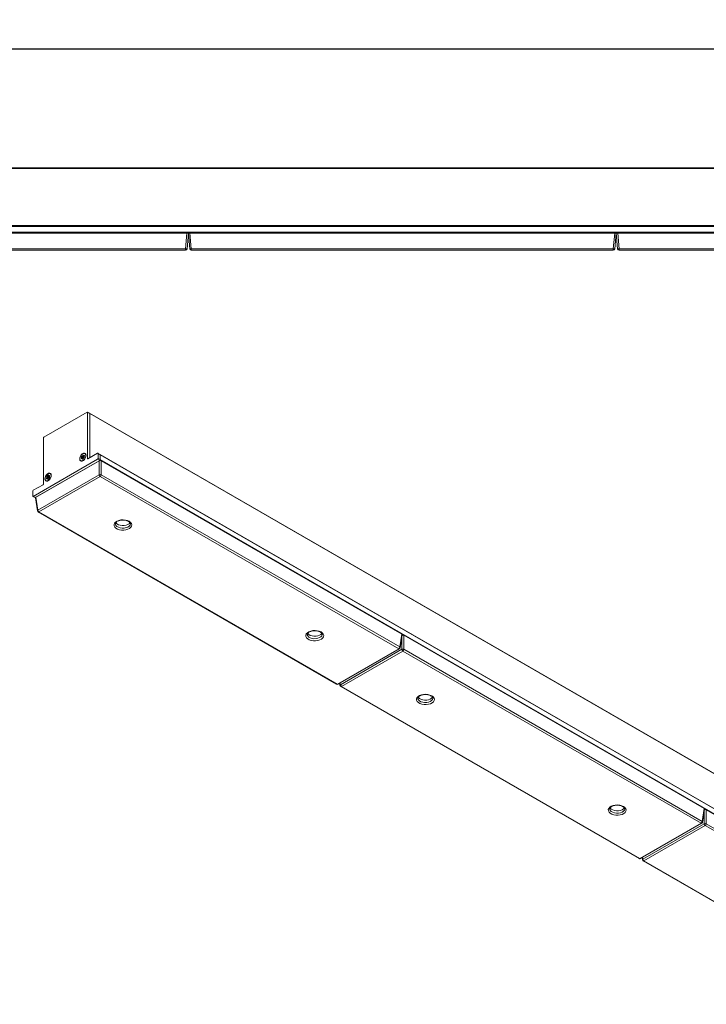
# Model space of a CAD drawing. Header units: millimetres. Extents: x 17 to 410, y 79 to 285.
# Tile 2 of 3: x 100 to 193, y 153 to 285. Entities that reach past the tile are written whole.
import ezdxf

# ---------------------------------------------------------------- set-up
doc = ezdxf.new("R2010")
doc.units = ezdxf.units.MM
doc.layers.add('SLD-0', color=179, linetype='Continuous')
doc.styles.add('SLDTEXTSTYLE0', font='TXT', dxfattribs={"width": 0.75})
doc.dimstyles.new('SLDDIMSTYLE1', dxfattribs={"dimtxt": 3, "dimasz": 3.302, "dimexe": 0, "dimexo": 0.0625, "dimgap": 0.75, "dimtad": 1, "dimdec": 1, "dimlfac": 5, "dimrnd": 1e-09, "dimzin": 12, "dimdsep": 46, "dimtxsty": 'SLDTEXTSTYLE0', "dimsah": 1, "dimcen": 0.09, "dimadec": 0, "dimazin": 3, "dimtfac": 1, "dimtdec": 1, "dimtofl": 0, "dimtmove": 0, "dimatfit": 3, "dimfxl": 0, "dimfrac": 2, "dimtolj": 1, "dimtzin": 12, "dimarcsym": 0})

# ---------------------------------------------------------------- blocks, each defined once
blk = doc.blocks.new('_D_3')
at = {"layer": 'SLD-0'}
for p, q in [((65.27, 266.03), (65.27, 282)), ((410.47, 266.03), (410.47, 282)), ((65.27, 281), (410.47, 281))]:
    blk.add_line(p, q, dxfattribs=at)
for points in [[(65.27, 281), (68.57, 280.5), (68.57, 281.51)], [(410.47, 281), (407.17, 281.51), (407.17, 280.5)]]:
    blk.add_solid(points, dxfattribs=at)
at = {"layer": 'SLD-0', "insert": (223.53, 284.87), "char_height": 3, "attachment_point": 1, "style": 'SLDTEXTSTYLE0'}
blk.add_mtext('1726', dxfattribs=at)

msp = doc.modelspace()

# ---------------------------------------------------------------- linework, layer by layer
at = {"color": 7, "linetype": 'Continuous', "lineweight": 15}
for p, q in [((65.67, 265.034), (410.07, 265.034)), ((65.67, 264.934), (410.07, 264.934)), ((65.67, 257.274), (410.07, 257.274)), ((410.07, 257.174), (65.67, 257.174)), ((65.67, 256.374), (410.07, 256.374)), ((122.87, 256.274), (65.869, 256.274)), ((122.685, 254.156), (122.87, 256.274)), ((122.87, 256.274), (123.043, 256.274)), ((123.07, 256.274), (122.884, 254.156)), ((123.096, 256.274), (123.043, 256.274)), ((123.255, 254.156), (123.07, 256.274)), ((123.096, 256.274), (123.269, 256.274)), ((123.269, 256.274), (123.454, 254.156)), ((180.27, 256.274), (123.269, 256.274)), ((180.085, 254.156), (180.27, 256.274)), ((180.27, 256.274), (180.443, 256.274)), ((180.47, 256.274), (180.284, 254.156)), ((180.669, 256.274), (180.443, 256.274)), ((180.655, 254.156), (180.47, 256.274)), ((180.669, 256.274), (180.854, 254.156)), ((237.67, 256.274), (180.669, 256.274)), ((66.054, 254.156), (122.685, 254.156)), ((122.685, 253.974), (66.054, 253.974)), ((122.685, 253.974), (122.685, 254.156)), ((123.454, 254.156), (180.085, 254.156)), ((123.454, 254.156), (123.454, 253.974)), ((180.085, 253.974), (123.454, 253.974)), ((180.085, 253.974), (180.085, 254.156)), ((180.854, 254.156), (237.485, 254.156)), ((180.854, 254.156), (180.854, 253.974)), ((237.485, 253.974), (180.854, 253.974)), ((109.476, 232.226), (103.678, 228.879)), ((109.809, 232.067), (109.526, 232.231)), ((109.547, 225.979), (109.547, 232.185)), ((109.83, 232.022), (109.547, 232.185)), ((353.336, 91.482), (109.809, 232.067)), ((109.83, 226.094), (109.83, 232.022)), ((353.357, 91.436), (109.83, 232.022)), ((103.607, 228.756), (103.607, 222.55)), ((108.732, 226.082), (108.767, 226.124)), ((108.748, 226.173), (108.798, 226.189)), ((108.772, 226.151), (108.748, 226.173)), ((108.767, 226.124), (108.809, 226.086)), ((108.772, 226.151), (108.822, 226.167)), ((108.822, 226.167), (108.798, 226.189)), ((108.918, 226.12), (108.798, 226.189)), ((108.822, 226.311), (108.856, 226.306)), ((108.822, 226.311), (108.836, 226.259)), ((108.943, 226.098), (108.822, 226.167)), ((108.836, 226.259), (108.869, 226.254)), ((108.956, 226.189), (108.836, 226.259)), ((108.856, 226.306), (108.869, 226.254)), ((108.989, 226.184), (108.869, 226.254)), ((108.876, 226.326), (108.891, 226.377)), ((108.876, 226.326), (108.931, 226.312)), ((108.891, 226.377), (108.946, 226.363)), ((108.918, 226.12), (108.943, 226.098)), ((108.931, 226.312), (108.946, 226.363)), ((109.051, 226.243), (108.931, 226.312)), ((108.989, 226.184), (108.956, 226.189)), ((108.993, 226.115), (108.969, 226.137)), ((108.969, 226.137), (109.003, 226.132)), ((109, 226.413), (108.999, 226.366)), ((108.999, 226.366), (108.999, 226.333)), ((109.011, 226.305), (109.075, 226.269)), ((109.015, 226.359), (109.054, 226.388)), ((109.015, 226.359), (109.047, 226.312)), ((109.046, 226.224), (109.046, 226.192)), ((109.047, 226.312), (109.086, 226.341)), ((109.049, 226.216), (109.073, 226.194)), ((109.049, 226.216), (109.055, 226.167)), ((109.088, 226.285), (109.053, 226.243)), ((109.054, 226.388), (109.086, 226.341)), ((109.055, 226.167), (109.079, 226.145)), ((109.073, 226.194), (109.079, 226.145)), ((109.079, 226.145), (109.082, 226.141)), ((109.219, 226.652), (109.19, 226.668)), ((110.89, 226.706), (109.589, 225.955)), ((111.223, 226.548), (110.94, 226.711)), ((110.961, 226.012), (110.961, 226.665)), ((111.244, 226.502), (110.961, 226.665)), ((354.751, 85.962), (111.223, 226.548)), ((111.244, 225.849), (111.244, 226.502)), ((354.771, 85.916), (111.244, 226.502)), ((102.263, 220.909), (110.89, 225.889)), ((102.546, 220.746), (111.173, 225.726)), ((111.103, 225.686), (102.617, 220.786)), ((108.63, 225.698), (108.659, 225.682)), ((108.774, 226.045), (108.732, 226.082)), ((108.806, 226.008), (108.766, 225.979)), ((108.774, 226.045), (108.809, 226.086)), ((108.836, 226.026), (108.808, 226.009)), ((108.929, 226.017), (108.809, 226.086)), ((108.82, 225.954), (108.822, 226.001)), ((108.82, 225.954), (108.877, 225.953)), ((108.822, 226.001), (108.878, 225.999)), ((108.93, 225.992), (108.866, 226.029)), ((108.877, 225.953), (108.878, 225.999)), ((108.944, 226.041), (108.929, 225.99)), ((108.985, 226.075), (108.957, 226.059)), ((108.965, 226.061), (109.008, 226.081)), ((108.998, 226.056), (108.965, 226.061)), ((108.998, 226.056), (109.042, 226.076)), ((109.042, 226.076), (109.008, 226.081)), ((109.045, 226.075), (109.042, 226.076)), ((111.173, 225.726), (110.89, 225.889)), ((110.961, 226.012), (111.244, 225.849)), ((111.103, 223.805), (111.103, 225.686)), ((111.244, 225.849), (354.771, 85.263)), ((111.385, 225.686), (111.385, 223.805)), ((151.691, 202.417), (111.385, 225.686)), ((102.878, 219.057), (111.103, 223.805)), ((111.244, 223.575), (103.019, 218.827)), ((104.081, 223.479), (104.131, 223.495)), ((104.105, 223.457), (104.081, 223.479)), ((104.105, 223.457), (104.156, 223.473)), ((104.156, 223.473), (104.131, 223.495)), ((104.251, 223.426), (104.131, 223.495)), ((104.155, 223.617), (104.189, 223.612)), ((104.155, 223.617), (104.169, 223.565)), ((104.276, 223.404), (104.156, 223.473)), ((104.169, 223.565), (104.202, 223.56)), ((104.289, 223.495), (104.169, 223.565)), ((104.189, 223.612), (104.202, 223.56)), ((104.322, 223.49), (104.202, 223.56)), ((104.21, 223.632), (104.225, 223.683)), ((104.21, 223.632), (104.264, 223.618)), ((104.225, 223.683), (104.279, 223.669)), ((104.264, 223.618), (104.279, 223.669)), ((104.384, 223.549), (104.264, 223.618)), ((104.322, 223.49), (104.289, 223.495)), ((104.333, 223.719), (104.332, 223.672)), ((104.332, 223.671), (104.332, 223.639)), ((104.344, 223.611), (104.408, 223.575)), ((104.348, 223.665), (104.387, 223.693)), ((104.348, 223.665), (104.38, 223.618)), ((104.379, 223.53), (104.379, 223.498)), ((104.38, 223.618), (104.419, 223.647)), ((104.382, 223.522), (104.406, 223.5)), ((104.382, 223.522), (104.388, 223.473)), ((104.421, 223.591), (104.386, 223.549)), ((104.387, 223.693), (104.419, 223.647)), ((104.388, 223.473), (104.412, 223.451)), ((104.406, 223.5), (104.412, 223.451)), ((104.412, 223.451), (104.415, 223.447)), ((104.552, 223.958), (104.523, 223.974)), ((151.288, 200.458), (111.244, 223.575)), ((111.385, 223.805), (151.429, 200.688)), ((103.565, 222.477), (102.263, 221.726)), ((103.963, 223.004), (103.992, 222.988)), ((104.065, 223.388), (104.1, 223.43)), ((104.107, 223.35), (104.065, 223.388)), ((104.1, 223.43), (104.142, 223.392)), ((104.139, 223.314), (104.1, 223.285)), ((104.107, 223.35), (104.142, 223.392)), ((104.169, 223.332), (104.141, 223.315)), ((104.262, 223.323), (104.142, 223.392)), ((104.153, 223.26), (104.155, 223.307)), ((104.153, 223.26), (104.21, 223.259)), ((104.155, 223.307), (104.211, 223.305)), ((104.263, 223.298), (104.199, 223.335)), ((104.21, 223.259), (104.211, 223.305)), ((104.251, 223.426), (104.276, 223.404)), ((104.277, 223.347), (104.262, 223.296)), ((104.319, 223.381), (104.29, 223.365)), ((104.298, 223.366), (104.341, 223.386)), ((104.331, 223.361), (104.298, 223.366)), ((104.326, 223.42), (104.302, 223.443)), ((104.302, 223.443), (104.336, 223.438)), ((104.331, 223.361), (104.375, 223.381)), ((104.375, 223.381), (104.341, 223.386)), ((104.378, 223.381), (104.375, 223.381)), ((102.193, 221.603), (102.193, 220.95)), ((102.213, 220.904), (102.496, 220.741)), ((102.263, 220.909), (102.546, 220.746)), ((102.496, 220.741), (102.558, 220.705)), ((102.559, 220.695), (102.822, 218.96)), ((102.617, 220.786), (102.878, 219.057)), ((102.919, 218.817), (142.964, 195.7)), ((103.019, 218.827), (143.064, 195.71)), ((115.284, 217.235), (115.284, 217.247)), ((141.023, 202.376), (141.023, 202.388)), ((151.429, 200.688), (151.691, 202.417)), ((151.486, 200.591), (151.749, 202.326)), ((151.973, 202.255), (151.973, 200.374)), ((192.279, 178.986), (151.973, 202.255)), ((143.064, 195.71), (151.288, 200.458)), ((143.164, 195.7), (151.388, 200.448)), ((143.466, 195.627), (151.691, 200.374)), ((151.832, 200.144), (143.607, 195.396)), ((191.876, 177.027), (151.832, 200.144)), ((151.973, 200.374), (192.017, 177.257)), ((143.366, 195.817), (143.41, 195.53)), ((143.507, 195.386), (183.551, 172.269)), ((143.607, 195.396), (183.651, 172.279)), ((155.872, 193.804), (155.872, 193.816)), ((181.611, 178.946), (181.611, 178.958)), ((192.017, 177.257), (192.279, 178.986)), ((192.074, 177.16), (192.336, 178.895)), ((192.56, 178.824), (192.56, 176.943)), ((232.867, 155.555), (192.56, 178.824)), ((183.651, 172.279), (191.876, 177.027)), ((183.751, 172.269), (191.976, 177.017)), ((184.054, 172.196), (192.279, 176.943)), ((192.42, 176.713), (184.195, 171.965)), ((232.464, 153.596), (192.42, 176.713)), ((192.56, 176.943), (232.605, 153.826)), ((183.954, 172.386), (183.997, 172.099)), ((184.095, 171.955), (224.139, 148.838)), ((184.195, 171.965), (224.239, 148.848))]:
    msp.add_line(p, q, dxfattribs=at)
at = {"color": 8, "linetype": 'Continuous', "lineweight": 15}
for p, q in [((108.999, 226.333), (108.946, 226.363)), ((109.09, 226.287), (109.047, 226.312)), ((109.061, 226.277), (109.051, 226.243)), ((109.051, 226.243), (109.053, 226.242)), ((109.112, 226.326), (109.086, 226.341)), ((108.774, 226.045), (108.821, 226.017)), ((108.901, 225.939), (108.877, 225.953)), ((108.923, 225.974), (108.878, 225.999)), ((108.929, 226.017), (108.915, 226)), ((109.547, 225.979), (109.589, 225.955)), ((111.192, 225.715), (111.173, 225.726)), ((104.332, 223.639), (104.279, 223.669)), ((104.423, 223.593), (104.38, 223.618)), ((104.394, 223.583), (104.384, 223.549)), ((104.384, 223.549), (104.386, 223.548)), ((104.445, 223.632), (104.419, 223.647)), ((104.107, 223.35), (104.154, 223.323)), ((104.234, 223.245), (104.21, 223.259)), ((104.256, 223.279), (104.211, 223.305)), ((104.262, 223.323), (104.248, 223.306)), ((102.546, 220.746), (102.565, 220.735)), ((151.78, 202.284), (151.745, 202.304)), ((151.691, 200.374), (151.691, 201.945)), ((143.432, 195.855), (143.466, 195.627)), ((192.279, 176.943), (192.279, 178.514)), ((192.368, 178.853), (192.333, 178.873)), ((184.02, 172.424), (184.054, 172.196))]:
    msp.add_line(p, q, dxfattribs=at)
at = {"color": 7, "linetype": 'Continuous', "lineweight": 15, "flags": 128}
for points in [[(108.486, 225.939), (108.512, 226.121), (108.585, 226.311), (108.698, 226.485), (108.837, 226.623), (108.984, 226.708), (109.122, 226.73), (109.235, 226.686), (109.309, 226.581), (109.335, 226.428), (109.309, 226.246), (109.235, 226.056), (109.122, 225.882), (108.984, 225.744), (108.837, 225.658), (108.698, 225.637), (108.585, 225.681), (108.512, 225.786), (108.486, 225.939)], [(109.032, 225.818), (108.887, 225.714), (108.746, 225.673), (108.627, 225.7), (108.546, 225.794), (108.515, 225.939), (108.536, 226.118), (108.609, 226.306), (108.722, 226.477), (108.86, 226.608), (109.006, 226.682), (109.138, 226.689), (109.24, 226.627), (109.297, 226.506), (109.302, 226.341), (109.254, 226.155), (109.16, 225.972), (109.032, 225.818)], [(108.748, 226.173), (108.738, 226.188), (108.736, 226.209), (108.74, 226.233), (108.75, 226.258), (108.766, 226.281), (108.785, 226.299), (108.804, 226.309), (108.822, 226.311)], [(108.798, 226.189), (108.794, 226.197), (108.792, 226.207), (108.794, 226.22), (108.8, 226.232), (108.807, 226.244), (108.817, 226.252), (108.826, 226.258), (108.836, 226.259)], [(108.891, 226.377), (108.902, 226.402), (108.917, 226.425), (108.936, 226.443), (108.956, 226.453), (108.974, 226.455), (108.988, 226.448), (108.998, 226.434), (109, 226.413)], [(108.932, 226.179), (108.926, 226.172), (108.921, 226.164), (108.916, 226.156), (108.914, 226.147), (108.912, 226.139), (108.913, 226.131), (108.915, 226.125), (108.918, 226.12)], [(108.962, 226.184), (108.948, 226.162), (108.925, 226.117)], [(108.946, 226.363), (108.951, 226.376), (108.959, 226.387), (108.968, 226.396), (108.978, 226.402), (108.987, 226.403), (108.994, 226.399), (108.999, 226.392), (109, 226.39)], [(109.073, 226.194), (109.082, 226.179), (109.085, 226.158), (109.081, 226.134), (109.07, 226.109), (109.055, 226.086), (109.036, 226.068), (109.016, 226.057), (108.998, 226.056)], [(108.999, 226.366), (108.999, 226.363), (109, 226.36), (109.001, 226.358), (109.003, 226.356), (109.006, 226.356), (109.009, 226.356), (109.012, 226.357), (109.015, 226.359)], [(108.999, 226.333), (109, 226.325), (109.002, 226.316), (109.007, 226.309), (109.013, 226.305), (109.02, 226.303), (109.029, 226.303), (109.038, 226.307), (109.047, 226.312)], [(109.054, 226.388), (109.074, 226.398), (109.092, 226.4), (109.107, 226.393), (109.116, 226.378), (109.118, 226.358), (109.114, 226.333), (109.104, 226.308), (109.088, 226.285)], [(109.086, 226.341), (109.096, 226.346), (109.105, 226.347), (109.112, 226.344), (109.116, 226.339)], [(108.766, 225.979), (108.747, 225.969), (108.729, 225.967), (108.714, 225.974), (108.705, 225.988), (108.702, 226.009), (108.706, 226.034), (108.717, 226.059), (108.732, 226.082)], [(108.777, 225.987), (108.772, 225.987), (108.765, 225.99), (108.76, 225.998), (108.759, 226.008), (108.761, 226.02), (108.766, 226.033), (108.774, 226.045)], [(108.822, 226.001), (108.822, 226.004), (108.821, 226.007), (108.819, 226.009), (108.817, 226.011), (108.815, 226.011), (108.812, 226.011), (108.809, 226.01), (108.806, 226.008)], [(108.929, 225.99), (108.919, 225.965), (108.903, 225.942), (108.885, 225.924), (108.865, 225.914), (108.847, 225.912), (108.832, 225.918), (108.823, 225.933), (108.82, 225.954)], [(108.878, 225.999), (108.878, 226.01), (108.875, 226.018), (108.87, 226.025), (108.864, 226.03), (108.857, 226.032), (108.848, 226.031), (108.839, 226.028), (108.836, 226.026)], [(108.893, 225.931), (108.89, 225.932), (108.883, 225.935), (108.878, 225.942), (108.877, 225.953)], [(103.819, 223.244), (103.845, 223.427), (103.918, 223.617), (104.031, 223.791), (104.17, 223.929), (104.317, 224.014), (104.456, 224.036), (104.568, 223.992), (104.642, 223.887), (104.668, 223.734), (104.642, 223.552), (104.568, 223.362), (104.456, 223.187), (104.317, 223.049), (104.17, 222.964), (104.031, 222.943), (103.918, 222.987), (103.845, 223.092), (103.819, 223.244)], [(104.365, 223.124), (104.22, 223.02), (104.079, 222.978), (103.96, 223.006), (103.879, 223.099), (103.848, 223.245), (103.869, 223.424), (103.942, 223.611), (104.055, 223.783), (104.193, 223.914), (104.339, 223.988), (104.471, 223.995), (104.573, 223.933), (104.63, 223.812), (104.635, 223.647), (104.587, 223.46), (104.493, 223.278), (104.365, 223.124)], [(104.081, 223.479), (104.071, 223.493), (104.069, 223.514), (104.073, 223.539), (104.083, 223.564), (104.099, 223.587), (104.118, 223.605), (104.137, 223.615), (104.155, 223.617)], [(104.131, 223.495), (104.127, 223.503), (104.125, 223.513), (104.127, 223.525), (104.133, 223.538), (104.14, 223.549), (104.15, 223.558), (104.16, 223.564), (104.169, 223.565)], [(104.225, 223.683), (104.235, 223.708), (104.25, 223.731), (104.269, 223.749), (104.289, 223.759), (104.307, 223.761), (104.322, 223.754), (104.331, 223.74), (104.333, 223.719)], [(104.265, 223.485), (104.259, 223.478), (104.254, 223.47), (104.25, 223.462), (104.247, 223.453), (104.246, 223.444), (104.246, 223.437), (104.248, 223.431), (104.251, 223.426)], [(104.283, 223.47), (104.281, 223.467), (104.258, 223.423)], [(104.279, 223.669), (104.284, 223.682), (104.292, 223.693), (104.301, 223.702), (104.311, 223.707), (104.32, 223.708), (104.328, 223.705), (104.332, 223.698), (104.333, 223.696)], [(104.406, 223.5), (104.415, 223.485), (104.418, 223.464), (104.414, 223.44), (104.403, 223.414), (104.388, 223.392), (104.369, 223.374), (104.35, 223.363), (104.331, 223.361)], [(104.332, 223.672), (104.332, 223.669), (104.333, 223.666), (104.335, 223.663), (104.337, 223.662), (104.339, 223.661), (104.342, 223.662), (104.345, 223.663), (104.348, 223.665)], [(104.332, 223.639), (104.333, 223.63), (104.335, 223.622), (104.34, 223.615), (104.346, 223.611), (104.353, 223.609), (104.362, 223.609), (104.371, 223.612), (104.38, 223.618)], [(104.387, 223.693), (104.407, 223.704), (104.425, 223.706), (104.44, 223.699), (104.449, 223.684), (104.451, 223.663), (104.447, 223.639), (104.437, 223.614), (104.421, 223.591)], [(104.419, 223.647), (104.429, 223.652), (104.438, 223.653), (104.446, 223.65), (104.449, 223.645)], [(104.1, 223.285), (104.08, 223.275), (104.062, 223.273), (104.047, 223.28), (104.038, 223.294), (104.035, 223.315), (104.039, 223.34), (104.05, 223.365), (104.065, 223.388)], [(104.11, 223.293), (104.105, 223.293), (104.098, 223.296), (104.093, 223.304), (104.092, 223.314), (104.094, 223.326), (104.099, 223.339), (104.107, 223.35)], [(104.155, 223.307), (104.155, 223.31), (104.154, 223.313), (104.152, 223.315), (104.15, 223.317), (104.148, 223.317), (104.145, 223.317), (104.142, 223.316), (104.139, 223.314)], [(104.262, 223.296), (104.252, 223.271), (104.236, 223.248), (104.218, 223.23), (104.198, 223.219), (104.18, 223.218), (104.165, 223.224), (104.156, 223.239), (104.153, 223.26)], [(104.211, 223.305), (104.211, 223.316), (104.208, 223.324), (104.204, 223.331), (104.197, 223.335), (104.19, 223.337), (104.181, 223.337), (104.172, 223.334), (104.169, 223.332)], [(104.226, 223.237), (104.223, 223.238), (104.216, 223.241), (104.211, 223.248), (104.21, 223.259)], [(115.133, 217.562), (115.317, 217.424), (115.437, 217.265), (115.484, 217.094), (115.455, 216.921), (115.354, 216.757), (115.184, 216.614), (114.959, 216.499), (114.691, 216.42), (114.397, 216.382), (114.097, 216.388), (113.808, 216.436), (113.549, 216.524), (113.336, 216.647), (113.183, 216.797), (113.099, 216.963), (113.09, 217.137), (113.155, 217.306), (113.292, 217.461), (113.491, 217.591), (113.74, 217.689), (114.023, 217.748), (114.322, 217.764), (114.619, 217.737), (114.895, 217.668), (115.133, 217.562)], [(113.33, 217.389), (113.354, 217.35), (113.488, 217.213), (113.68, 217.102), (113.917, 217.025), (114.182, 216.987), (114.454, 216.993), (114.714, 217.04), (114.942, 217.127), (115.12, 217.245), (115.234, 217.38)], [(140.872, 202.703), (141.056, 202.566), (141.175, 202.406), (141.222, 202.235), (141.194, 202.062), (141.092, 201.899), (140.923, 201.755), (140.697, 201.64), (140.429, 201.561), (140.136, 201.524), (139.835, 201.529), (139.546, 201.577), (139.288, 201.666), (139.075, 201.789), (138.922, 201.938), (138.838, 202.105), (138.828, 202.278), (138.894, 202.448), (139.03, 202.603), (139.229, 202.733), (139.478, 202.83), (139.761, 202.889), (140.061, 202.906), (140.358, 202.878), (140.634, 202.809), (140.872, 202.703)], [(139.069, 202.53), (139.093, 202.491), (139.226, 202.354), (139.419, 202.243), (139.656, 202.166), (139.921, 202.129), (140.193, 202.134), (140.452, 202.182), (140.68, 202.268), (140.859, 202.386), (140.972, 202.522)], [(155.721, 194.131), (155.905, 193.994), (156.025, 193.834), (156.072, 193.663), (156.043, 193.49), (155.941, 193.326), (155.772, 193.183), (155.547, 193.068), (155.279, 192.989), (154.985, 192.951), (154.685, 192.957), (154.396, 193.005), (154.137, 193.094), (153.924, 193.216), (153.771, 193.366), (153.687, 193.533), (153.678, 193.706), (153.743, 193.876), (153.88, 194.03), (154.079, 194.161), (154.327, 194.258), (154.61, 194.317), (154.91, 194.333), (155.207, 194.306), (155.483, 194.237), (155.721, 194.131)], [(153.918, 193.958), (153.942, 193.919), (154.075, 193.782), (154.268, 193.671), (154.505, 193.594), (154.77, 193.557), (155.042, 193.562), (155.302, 193.609), (155.529, 193.696), (155.708, 193.814), (155.821, 193.949)], [(181.459, 179.272), (181.644, 179.135), (181.763, 178.976), (181.81, 178.804), (181.782, 178.631), (181.68, 178.468), (181.511, 178.324), (181.285, 178.209), (181.017, 178.13), (180.724, 178.093), (180.423, 178.098), (180.134, 178.146), (179.875, 178.235), (179.663, 178.358), (179.51, 178.507), (179.426, 178.674), (179.416, 178.847), (179.482, 179.017), (179.618, 179.172), (179.817, 179.302), (180.066, 179.399), (180.349, 179.458), (180.649, 179.475), (180.946, 179.447), (181.222, 179.379), (181.459, 179.272)], [(179.657, 179.099), (179.681, 179.06), (179.814, 178.923), (180.007, 178.812), (180.244, 178.735), (180.509, 178.698), (180.781, 178.703), (181.04, 178.751), (181.268, 178.837), (181.447, 178.956), (181.56, 179.091)]]:
    msp.add_lwpolyline(points, dxfattribs=at)
at = {"color": 8, "linetype": 'Continuous', "lineweight": 15, "flags": 128}
for points in [[(108.929, 226.017), (108.935, 226.013), (108.936, 226.012)], [(104.262, 223.323), (104.268, 223.319), (104.269, 223.318)], [(113.284, 217.233), (113.29, 217.176), (113.354, 217.023), (113.488, 216.886), (113.68, 216.775), (113.917, 216.698), (114.182, 216.661), (114.454, 216.666), (114.714, 216.714), (114.942, 216.8), (115.12, 216.918), (115.237, 217.06), (115.284, 217.215), (115.284, 217.235)], [(139.023, 202.374), (139.028, 202.317), (139.093, 202.165), (139.226, 202.028), (139.419, 201.916), (139.656, 201.839), (139.921, 201.802), (140.193, 201.808), (140.452, 201.855), (140.68, 201.941), (140.859, 202.06), (140.976, 202.202), (141.022, 202.357), (141.023, 202.376)], [(153.872, 193.802), (153.877, 193.745), (153.942, 193.592), (154.075, 193.455), (154.268, 193.344), (154.505, 193.267), (154.77, 193.23), (155.042, 193.235), (155.302, 193.283), (155.529, 193.369), (155.708, 193.488), (155.825, 193.63), (155.872, 193.784), (155.872, 193.804)], [(179.611, 178.943), (179.616, 178.887), (179.681, 178.734), (179.814, 178.597), (180.007, 178.486), (180.244, 178.409), (180.509, 178.371), (180.781, 178.377), (181.04, 178.424), (181.268, 178.51), (181.447, 178.629), (181.564, 178.771), (181.61, 178.926), (181.611, 178.946)]]:
    msp.add_lwpolyline(points, dxfattribs=at)
at = {"color": 7, "linetype": 'Continuous', "lineweight": 15}
for centre, radius, start, end in [((122.785, 254.733), 0.585, 260.19725, 279.80275), ((122.685, 254.174), 0.2, 270, 355), ((123.354, 254.733), 0.585, 260.19725, 279.80275), ((123.454, 254.174), 0.2, 185, 270), ((180.185, 254.733), 0.585, 260.19725, 279.80275), ((180.085, 254.174), 0.2, 270, 355), ((180.754, 254.733), 0.585, 260.19725, 279.80275), ((180.854, 254.174), 0.2, 185, 270), ((109.504, 232.192), 0.0437, 350.78596, 129.20329), ((109.781, 232.027), 0.0493, 353.70115, 54.98667), ((103.761, 228.749), 0.154, 122.60548, 177.39452), ((108.753, 226.14), 0.0221, 312.00214, 28.88879), ((108.764, 226.135), 0.0663, 312.00214, 28.88879), ((108.853, 226.33), 0.0242, 277.5986, 349.41304), ((108.859, 226.326), 0.0727, 277.5986, 349.41304), ((108.934, 226.157), 0.04, 246.39099, 329.93468), ((108.955, 226.159), 0.0306, 88.37942, 138.39124), ((108.959, 226.135), 0.04, 246.39099, 329.93468), ((108.931, 226.155), 0.0425, 334.36533, 53.84159), ((108.98, 226.256), 0.0727, 277.5986, 349.41304), ((108.971, 226.155), 0.0349, 12.2447, 57.94212), ((108.957, 226.151), 0.0492, 337.48739, 13.66363), ((109.068, 226.227), 0.0221, 132.00214, 208.88879), ((109.081, 226.19), 0.035, 177.4737, 221.95505), ((110.918, 226.672), 0.0437, 350.78596, 129.20329), ((111.195, 226.507), 0.0493, 353.70115, 54.98667), ((111.196, 226.508), 0.048, 352.74417, 55.94365), ((108.968, 226.036), 0.0242, 97.5986, 169.41304), ((109.005, 226.044), 0.0366, 85.2321, 122.26071), ((109.573, 225.975), 0.0262, 170.78596, 309.20329), ((110.807, 226.019), 0.154, 302.60548, 357.39452), ((111.09, 225.855), 0.154, 302.60548, 357.39452), ((104.086, 223.446), 0.0221, 312.00214, 28.88879), ((104.098, 223.441), 0.0663, 312.00214, 28.88879), ((104.186, 223.636), 0.0242, 277.5986, 349.41304), ((104.193, 223.632), 0.0727, 277.5986, 349.41304), ((104.288, 223.465), 0.0306, 88.37942, 138.39124), ((104.264, 223.461), 0.0425, 334.36533, 53.84159), ((104.313, 223.562), 0.0727, 277.5986, 349.41304), ((104.304, 223.461), 0.0349, 12.2447, 57.94212), ((104.29, 223.456), 0.0492, 337.48739, 13.66363), ((104.401, 223.533), 0.0221, 132.00214, 208.88879), ((104.414, 223.496), 0.035, 177.4737, 221.95505), ((111.244, 223.466), 0.368, 67.47874, 112.52126), ((111.412, 223.836), 0.311, 185.689, 237.19914), ((111.075, 223.836), 0.311, 302.80086, 354.311), ((103.515, 222.555), 0.0922, 302.60548, 357.39452), ((104.268, 223.463), 0.04, 246.39099, 329.93468), ((104.292, 223.44), 0.04, 246.39099, 329.93468), ((104.301, 223.342), 0.0242, 97.5986, 169.41304), ((104.338, 223.35), 0.0366, 85.2321, 122.26071), ((102.236, 220.943), 0.0437, 170.78596, 309.20329), ((102.346, 221.596), 0.154, 122.60548, 177.39452), ((102.517, 220.787), 0.0503, 245.69288, 305.61758), ((103.019, 218.99), 0.2, 188.61629, 240.00269), ((103.188, 219.088), 0.311, 185.689, 237.19914), ((151.12, 200.719), 0.311, 302.80086, 354.311), ((151.288, 200.621), 0.2, 299.99731, 351.38371), ((151.832, 200.035), 0.368, 67.47874, 112.52126), ((152, 200.405), 0.311, 185.689, 237.19914), ((151.663, 200.405), 0.311, 302.80086, 354.311), ((143.064, 195.873), 0.2, 240.00269, 299.99731), ((143.607, 195.559), 0.2, 188.61629, 240.00269), ((143.776, 195.657), 0.311, 185.689, 237.19914), ((191.708, 177.288), 0.311, 302.80086, 354.311), ((191.876, 177.19), 0.2, 299.99731, 351.38371), ((192.42, 176.604), 0.368, 67.47874, 112.52126), ((192.588, 176.974), 0.311, 185.689, 237.19914), ((192.251, 176.974), 0.311, 302.80086, 354.311), ((183.651, 172.442), 0.2, 240.00269, 299.99731), ((184.195, 172.129), 0.2, 188.61629, 240.00269), ((184.364, 172.226), 0.311, 185.689, 237.19914)]:
    msp.add_arc(centre, radius, start, end, dxfattribs=at)
at = {"color": 8, "linetype": 'Continuous', "lineweight": 15}
for centre, radius, start, end in [((108.901, 226.069), 0.051, 331.83046, 34.77145), ((108.85, 226.083), 0.103, 320.0539, 335.97553), ((104.183, 223.388), 0.103, 320.0539, 335.97553), ((104.234, 223.375), 0.051, 331.83046, 34.77145), ((102.925, 218.965), 0.103, 116.62252, 182.65244), ((102.961, 218.905), 0.0969, 244.41317, 306.89728), ((151.346, 200.538), 0.0995, 234.01818, 294.67136), ((151.379, 200.594), 0.106, 358.43542, 62.28962), ((143.005, 195.791), 0.0995, 245.32864, 305.98182), ((143.122, 195.791), 0.0995, 234.01818, 294.67136), ((143.513, 195.534), 0.103, 116.62252, 182.65244), ((143.549, 195.474), 0.0969, 244.41317, 306.89728), ((191.967, 177.163), 0.106, 358.43542, 62.28962), ((191.934, 177.107), 0.0995, 234.01818, 294.67136), ((183.593, 172.36), 0.0995, 245.32864, 305.98182), ((183.71, 172.36), 0.0995, 234.01818, 294.67136), ((184.101, 172.103), 0.103, 116.62252, 182.65244), ((184.137, 172.043), 0.0969, 244.41317, 306.89728)]:
    msp.add_arc(centre, radius, start, end, dxfattribs=at)
at = {"color": 7, "linetype": 'Continuous', "lineweight": 15}
for centre, major_axis, ratio, start_param, end_param in [((111.244, 225.603), (0.2, 0), 0.5816896, 0.7891963, 2.3523964), ((102.76, 220.705), (0.202, 0), 0.5729191, 2.3599926, 3.228188), ((151.548, 202.336), (0.202, 0), 0.5729191, 6.1965899, 7.0647854), ((151.832, 202.172), (0.2, 0), 0.5816896, 0.7891963, 2.0418656), ((192.136, 178.905), (0.202, 0), 0.5729191, 6.1965899, 7.0647854), ((192.42, 178.741), (0.2, 0), 0.5816896, 0.7891963, 1.9384894)]:
    msp.add_ellipse(centre, major_axis=major_axis, ratio=ratio, start_param=start_param, end_param=end_param, dxfattribs=at)
for points, knots in [([(108.969, 226.137), (108.968, 226.139), (108.966, 226.143), (108.961, 226.151), (108.955, 226.159), (108.949, 226.166), (108.943, 226.172), (108.938, 226.175), (108.935, 226.177), (108.933, 226.178), (108.932, 226.179), (108.932, 226.179), (108.932, 226.179), (108.932, 226.179)], [0, 0, 0, 0, 0.1675355, 0.3067673, 0.4995123, 0.6522265, 0.7595672, 0.8831135, 0.9424224, 0.9830731, 0.9945333, 0.9979863, 1, 1, 1, 1]), ([(109.003, 226.132), (109.007, 226.131), (109.016, 226.131), (109.031, 226.136), (109.047, 226.144), (109.057, 226.153), (109.062, 226.157)], [0, 0, 0, 0, 0.25000484, 0.49998509, 0.74936901, 1, 1, 1, 1]), ([(104.302, 223.443), (104.301, 223.445), (104.299, 223.449), (104.294, 223.457), (104.288, 223.465), (104.282, 223.472), (104.276, 223.477), (104.271, 223.481), (104.268, 223.483), (104.266, 223.484), (104.266, 223.485), (104.265, 223.485), (104.265, 223.485), (104.265, 223.485)], [0, 0, 0, 0, 0.1675355, 0.3067673, 0.4995123, 0.6522265, 0.7595672, 0.8831135, 0.9424224, 0.9830731, 0.9945333, 0.9979863, 1, 1, 1, 1]), ([(104.336, 223.438), (104.34, 223.437), (104.349, 223.437), (104.364, 223.442), (104.38, 223.45), (104.39, 223.459), (104.395, 223.463)], [0, 0, 0, 0, 0.25000484, 0.49998509, 0.74936901, 1, 1, 1, 1]), ([(113.287, 217.234), (113.289, 217.261), (113.292, 217.315), (113.355, 217.415), (113.473, 217.52), (113.648, 217.614), (113.862, 217.684), (114.103, 217.725), (114.357, 217.732), (114.606, 217.705), (114.83, 217.648), (114.965, 217.59), (115.025, 217.556), (115.033, 217.552)], [0, 0, 0, 0, 0.09784775, 0.19291195, 0.29528099, 0.3939761, 0.49265048, 0.59223025, 0.69251419, 0.79296754, 0.8928416, 0.98597716, 1, 1, 1, 1]), ([(115.033, 217.552), (115.059, 217.535), (115.137, 217.487), (115.225, 217.4), (115.277, 217.311), (115.279, 217.263), (115.28, 217.243)], [0, 0, 0, 0, 0.158879, 0.4618846, 0.7663713, 1, 1, 1, 1]), ([(139.026, 202.376), (139.027, 202.403), (139.031, 202.457), (139.093, 202.556), (139.212, 202.662), (139.387, 202.756), (139.601, 202.826), (139.842, 202.866), (140.096, 202.874), (140.345, 202.847), (140.569, 202.79), (140.704, 202.731), (140.764, 202.698), (140.772, 202.693)], [0, 0, 0, 0, 0.0978477, 0.1929119, 0.295281, 0.3939761, 0.4926505, 0.5922303, 0.6925142, 0.7929675, 0.8928416, 0.9859772, 1, 1, 1, 1]), ([(140.772, 202.693), (140.798, 202.677), (140.875, 202.629), (140.964, 202.541), (141.016, 202.453), (141.018, 202.405), (141.019, 202.384)], [0, 0, 0, 0, 0.158879, 0.4618846, 0.7663713, 1, 1, 1, 1]), ([(153.875, 193.803), (153.877, 193.831), (153.88, 193.884), (153.943, 193.984), (154.061, 194.09), (154.236, 194.183), (154.45, 194.253), (154.691, 194.294), (154.945, 194.301), (155.194, 194.275), (155.418, 194.217), (155.553, 194.159), (155.613, 194.125), (155.621, 194.121)], [0, 0, 0, 0, 0.09784775, 0.19291195, 0.29528099, 0.3939761, 0.49265048, 0.59223025, 0.69251419, 0.79296754, 0.8928416, 0.98597716, 1, 1, 1, 1]), ([(155.621, 194.121), (155.647, 194.104), (155.725, 194.056), (155.813, 193.969), (155.865, 193.88), (155.867, 193.833), (155.868, 193.812)], [0, 0, 0, 0, 0.158879, 0.4618846, 0.7663713, 1, 1, 1, 1]), ([(179.614, 178.945), (179.615, 178.972), (179.618, 179.026), (179.681, 179.126), (179.8, 179.231), (179.975, 179.325), (180.189, 179.395), (180.43, 179.435), (180.683, 179.443), (180.933, 179.416), (181.157, 179.359), (181.292, 179.3), (181.352, 179.267), (181.359, 179.262)], [0, 0, 0, 0, 0.09784775, 0.19291195, 0.29528099, 0.3939761, 0.49265048, 0.59223025, 0.69251419, 0.79296754, 0.8928416, 0.98597716, 1, 1, 1, 1]), ([(181.359, 179.262), (181.386, 179.246), (181.463, 179.198), (181.552, 179.11), (181.604, 179.022), (181.606, 178.974), (181.607, 178.953)], [0, 0, 0, 0, 0.158879, 0.4618846, 0.7663713, 1, 1, 1, 1])]:
    msp.add_open_spline(points, degree=3, knots=knots, dxfattribs=at)
at = {"color": 8, "linetype": 'Continuous', "lineweight": 15}
for points in [[(109.007, 226.08), (109.007, 226.084), (109.007, 226.093), (109.002, 226.105), (108.996, 226.111), (108.993, 226.115)], [(104.341, 223.386), (104.34, 223.39), (104.34, 223.399), (104.335, 223.411), (104.329, 223.417), (104.326, 223.42)]]:
    msp.add_open_spline(points, degree=3, knots=[0, 0, 0, 0, 0.2268683, 0.61247, 1, 1, 1, 1], dxfattribs=at)

# ---------------------------------------------------------------- dimensions: what is measured, and where the dimension line sits
at = {"layer": 'SLD-0'}
dim = msp.add_linear_dim(base=(410.47, 281.003), p1=(65.27, 265.034), p2=(410.47, 265.034), angle=0, dimstyle='SLDDIMSTYLE1', dxfattribs=at)
dim.commit()
dim.dimension.update_dxf_attribs({"geometry": '_D_3', "text_midpoint": (227.961, 281.003), "dimtype": 160})

doc.saveas('drawing.dxf')
